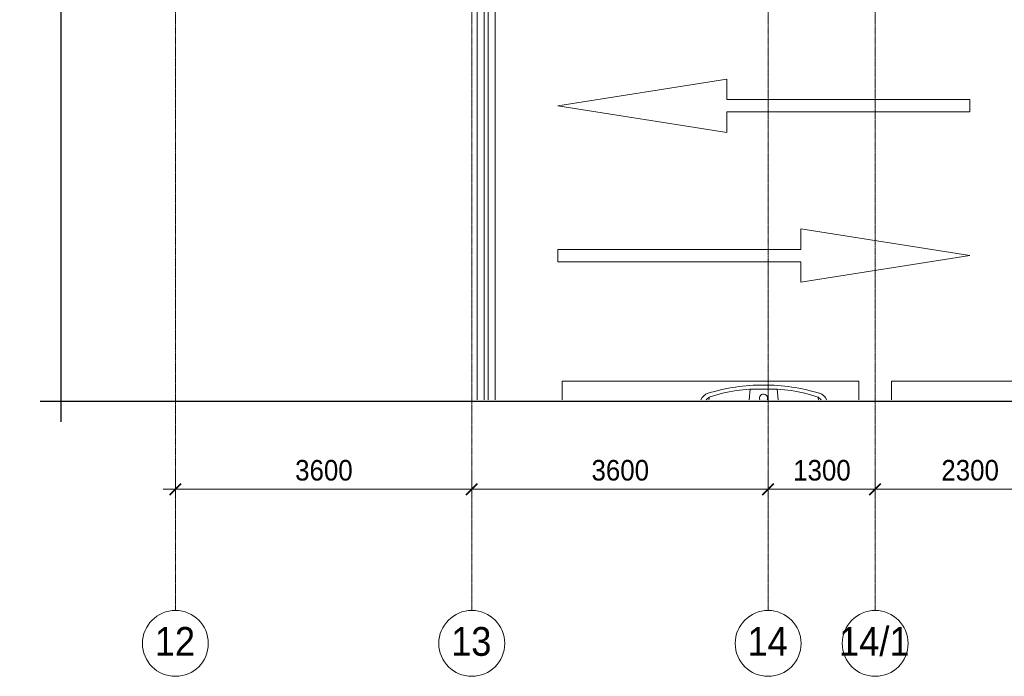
# Model space of a CAD drawing. Header units: millimetres. Extents: x 2030 to 88174, y 1212 to 86021.
# Tile 2 of 26: x 31093 to 43054, y 50962 to 58942. Entities that reach past the tile are written whole.
import ezdxf

# ---------------------------------------------------------------- set-up
doc = ezdxf.new("R2010")
doc.units = ezdxf.units.MM
doc.linetypes.add('Линия сетки', pattern=[25, 20, -2.5, 0, -2.5])
for name, color, linetype, lineweight in [('Обобщенные модели', 7, 'Continuous', 18), ('Оси', 7, 'Continuous', 9), ('Парковка', 7, 'Continuous', 18), ('Размеры', 7, 'Continuous', 9), ('Размеры-100', 7, 'Continuous', 9), ('Элементы узлов', 7, 'Continuous', 18)]:
    doc.layers.add(name, color=color, linetype=linetype, lineweight=lineweight)
doc.styles.add('Arial', font='arial.ttf', dxfattribs={"width": 0.9, "height": 250})
doc.styles.add('Arial_1', font='arial.ttf', dxfattribs={"width": 0.9, "height": 350})
doc.dimstyles.new('Основной_2_5_мм', dxfattribs={"dimscale": 304.8, "dimtxt": 255.06485, "dimasz": 0.463911, "dimexe": 0.492126, "dimexo": 0.492126, "dimgap": 0.098425, "dimtad": 1, "dimdec": 0, "dimdsep": 46, "dimtxsty": 'Arial', "dimblk1": 'OBLIQUE', "dimblk2": 'OBLIQUE', "dimsah": 1, "dimcen": 0.09, "dimdle": 0.492126, "dimazin": 2, "dimtfac": 1, "dimtdec": 4, "dimtix": 1, "dimtmove": 0, "dimatfit": 3, "dimfxl": 1, "dimtvp": 1, "dimtolj": 1, "dimtzin": 0, "dimlwd": 20, "dimlwe": 20, "dimarcsym": 2})

# ---------------------------------------------------------------- blocks, each defined once
blk = doc.blocks.new('CP_ДШ_Hanytex_TopJoint 24C - CP_ДШ_Hanytex_TopJoint 24C-3950283-МКСС_LB01_-7_650__Кабельные конструкции_Короба_2')
at = {"layer": 'Обобщенные модели', "color": 253, "true_color": 0xaaaaaa}
for p, q in [((0, -110), (0, 110)), ((4928, 110), (0, 110)), ((4928, 25), (0, 25)), ((0, 25), (0, -25)), ((0, -25), (4928, -25)), ((4928, -110), (0, -110))]:
    blk.add_line(p, q, dxfattribs=at)
blk = doc.blocks.new('180_ДефШов_ОснЛиния_ - Покрытие_Дефшов_Прямой-3818518-МКСС_LB01_-7_650__Кабельные конструкции_Короба_2')
at = {"layer": 'Обобщенные модели', "color": 253, "true_color": 0xaaaaaa}
blk.add_line((0, 0), (5778, 0), dxfattribs=at)
blk = doc.blocks.new('199_Парковочные места 3 класса и МГН - МГН-V2-МКСС_LB01_-7_650__Кабельные конструкции_Короба_2')
at = {"layer": 'Парковка', "color": 253, "true_color": 0xaaaaaa}
for p, q in [((0, 228), (0, 0)), ((3600, 0), (3600, 228)), ((0, 0), (3600, 0))]:
    blk.add_line(p, q, dxfattribs=at)
at = {"layer": 'Элементы узлов', "color": 253, "true_color": 0xaaaaaa}
for p, q in [((976, 228), (990, 99)), ((1331, 228), (1318, 99))]:
    blk.add_line(p, q, dxfattribs=at)
for centre, radius, start, end in [((517, 279), 137, 201.9822, 253.1284), ((517, 279), 137, 201.8977, 253.1284), ((610, 376), 215, 223.3933, 236.8444), ((1154, 2377), 2329, 253.1284, 269.9999), ((1154, 2377), 2329, 253.1284, 269.9999), ((8258, 1141), 7822, 186.7004, 186.9391), ((1078, 1869), 1772, 250.7131, 272.4464), ((1156, 208), 49.6, 155.6125, 180), ((1156, 208), 49.6, 180, 24.7274), ((1229, 1869), 1772, 267.5536, 289.2869), ((1154, 2377), 2329, 270.0001, 286.8716), ((1154, 2377), 2329, 270.0001, 286.8716), ((1697, 376), 215, 303.1556, 316.6067), ((-5950, 1141), 7822, 353.0609, 353.2996), ((1790, 279), 137, 286.8716, 338.0178), ((1790, 279), 137, 286.8716, 338.1023)]:
    blk.add_arc(centre, radius, start, end, dxfattribs=at)
blk = doc.blocks.new('199_Паркинг_Дорожная разметка - Стрелка_Прямое_Движение-4798525-МКСС_LB01_-7_650__Кабельные конструкции_Короба_2')
at = {"layer": 'Парковка', "color": 253, "true_color": 0xaaaaaa}
for p, q in [((0, 2504), (-324, 450)), ((324, 450), (0, 2504)), ((-324, 450), (-75, 450)), ((-75, 450), (-75, -2500)), ((75, -2500), (75, 450)), ((75, 450), (324, 450)), ((-75, -2500), (75, -2500))]:
    blk.add_line(p, q, dxfattribs=at)
blk = doc.blocks.new('135_SLK_GD_AR_rvt-1-МКСС_LB01_-7_650__Кабельные конструкции_Короба_2')
at = {"layer": 'Обобщенные модели', "color": 253, "lineweight": 18, "true_color": 0xaaaaaa}
for name, p, rotation in [('180_ДефШов_ОснЛиния_ - Покрытие_Дефшов_Прямой-3818518-МКСС_LB01_-7_650__Кабельные конструкции_Короба_2', (57750, 60099), 270), ('CP_ДШ_Hanytex_TopJoint 24C - CP_ДШ_Hanytex_TopJoint 24C-3950283-МКСС_LB01_-7_650__Кабельные конструкции_Короба_2', (57725, 59250), 270.0000000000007)]:
    blk.add_blockref(name, p, dxfattribs=dict(at, rotation=rotation))
at = {"layer": 'Парковка', "color": 253, "lineweight": 18, "true_color": 0xaaaaaa}
for name, p, rotation in [('199_Паркинг_Дорожная разметка - Стрелка_Прямое_Движение-4798525-МКСС_LB01_-7_650__Кабельные конструкции_Короба_2', (61100, 57895), 89.9999999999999), ('199_Паркинг_Дорожная разметка - Стрелка_Прямое_Движение-4798525-МКСС_LB01_-7_650__Кабельные конструкции_Короба_2', (61096, 56075), 269.9999999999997), ('199_Парковочные места 3 класса и МГН - МГН-V2-МКСС_LB01_-7_650__Кабельные конструкции_Короба_2', (62250, 54550), 180), ('199_Парковочные места 3 класса и МГН - МГН-V2-МКСС_LB01_-7_650__Кабельные конструкции_Короба_2', (66250, 54550), 180)]:
    blk.add_blockref(name, p, dxfattribs=dict(at, rotation=rotation))
blk = doc.blocks.new('Ось сетки - Круг_Ø8 мм-6577-МКСС_LB01_-7_650__Кабельные конструкции_Короба_2')
at = {"layer": 'Оси', "lineweight": 20}
for start, end in [(360, 180), (180, 360)]:
    blk.add_arc((0, 0), 4, start, end, dxfattribs=at)
blk = doc.blocks.new('DIMBLOCK1-МКСС_LB01_-7_650__Кабельные конструкции_Короба_2')
at = {"layer": 'Размеры-100', "lineweight": 20, "transparency": 16777216}
for p, q in [((32985, 53236), (32985, 53386)), ((36585, 53236), (36585, 53386)), ((32835, 53236), (36585, 53236)), ((32985, 53236), (32985, 53186)), ((36585, 53236), (36585, 53186))]:
    blk.add_line(p, q, dxfattribs=at)
at = {"layer": 'Размеры-100', "lineweight": 40, "transparency": 16777216}
for p, q in [((32985, 53236), (32914, 53165)), ((32985, 53236), (33055, 53307)), ((36585, 53236), (36514, 53165)), ((36585, 53236), (36655, 53307))]:
    blk.add_line(p, q, dxfattribs=at)
at = {"layer": 'Размеры-100', "color": 0, "lineweight": 20, "transparency": 16777216, "insert": (34439, 53591), "char_height": 250, "width": 828.76, "attachment_point": 1, "line_spacing_factor": 0.941778, "style": 'Arial'}
blk.add_mtext('3600', dxfattribs=at)
blk = doc.blocks.new('_Oblique')
at = {"color": 0, "linetype": 'ByBlock', "lineweight": -2}
blk.add_line((-0.5, -0.5), (0.5, 0.5), dxfattribs=at)
blk = doc.blocks.new('DIMBLOCK2-МКСС_LB01_-7_650__Кабельные конструкции_Короба_2')
at = {"layer": 'Размеры-100', "lineweight": 20, "transparency": 16777216}
for p, q in [((36585, 53236), (36585, 53386)), ((40185, 53236), (40185, 53386)), ((36585, 53236), (40185, 53236)), ((36585, 53236), (36585, 53186)), ((40185, 53236), (40185, 53186))]:
    blk.add_line(p, q, dxfattribs=at)
at = {"layer": 'Размеры-100', "lineweight": 40, "transparency": 16777216}
for p, q in [((36585, 53236), (36514, 53165)), ((36585, 53236), (36655, 53307)), ((40185, 53236), (40114, 53165)), ((40185, 53236), (40255, 53307))]:
    blk.add_line(p, q, dxfattribs=at)
at = {"layer": 'Размеры-100', "color": 0, "lineweight": 20, "transparency": 16777216, "insert": (38039, 53591), "char_height": 250, "width": 828.76, "attachment_point": 1, "line_spacing_factor": 0.941778, "style": 'Arial'}
blk.add_mtext('3600', dxfattribs=at)
blk = doc.blocks.new('DIMBLOCK3-МКСС_LB01_-7_650__Кабельные конструкции_Короба_2')
at = {"layer": 'Размеры-100', "lineweight": 20, "transparency": 16777216}
for p, q in [((40185, 53236), (40185, 53386)), ((41485, 53236), (41485, 53386)), ((40185, 53236), (41485, 53236)), ((40185, 53236), (40185, 53186)), ((41485, 53236), (41485, 53186))]:
    blk.add_line(p, q, dxfattribs=at)
at = {"layer": 'Размеры-100', "lineweight": 40, "transparency": 16777216}
for p, q in [((40185, 53236), (40114, 53165)), ((40185, 53236), (40255, 53307)), ((41485, 53236), (41414, 53165)), ((41485, 53236), (41555, 53307))]:
    blk.add_line(p, q, dxfattribs=at)
at = {"layer": 'Размеры-100', "color": 0, "lineweight": 20, "transparency": 16777216, "insert": (40489, 53591), "char_height": 250, "width": 828.76, "attachment_point": 1, "line_spacing_factor": 0.941778, "style": 'Arial'}
blk.add_mtext('1300', dxfattribs=at)
blk = doc.blocks.new('DIMBLOCK4-МКСС_LB01_-7_650__Кабельные конструкции_Короба_2')
at = {"layer": 'Размеры-100', "lineweight": 20, "transparency": 16777216}
for p, q in [((41485, 53236), (41485, 53386)), ((43785, 53236), (43785, 53386)), ((41485, 53236), (43785, 53236)), ((41485, 53236), (41485, 53186)), ((43785, 53236), (43785, 53186))]:
    blk.add_line(p, q, dxfattribs=at)
at = {"layer": 'Размеры-100', "lineweight": 40, "transparency": 16777216}
for p, q in [((41485, 53236), (41414, 53165)), ((41485, 53236), (41555, 53307)), ((43785, 53236), (43714, 53165)), ((43785, 53236), (43855, 53307))]:
    blk.add_line(p, q, dxfattribs=at)
at = {"layer": 'Размеры-100', "color": 0, "lineweight": 20, "transparency": 16777216, "insert": (42289, 53591), "char_height": 250, "width": 828.76, "attachment_point": 1, "line_spacing_factor": 0.941778, "style": 'Arial'}
blk.add_mtext('2300', dxfattribs=at)
blk = doc.blocks.new('*U117')
at = {"color": 0, "linetype": 'ByBlock', "lineweight": -2, "ltscale": 0.5}
for points in [[(0, 294.13), (0, 148.32), (5, 147.07), (-5, 144.57), (0, 143.32), (0, -2.5)], [(-2.5, 0), (132.83, 0), (134.08, 5), (136.58, -5), (137.83, 0), (273.15, 0)]]:
    blk.add_lwpolyline(points, dxfattribs=at)

msp = doc.modelspace()

# ---------------------------------------------------------------- linework, layer by layer
at = {"layer": 'Оси', "linetype": 'Линия сетки'}
for p, q in [((32984.576, 51761.77), (32984.576, 86020.794)), ((36584.576, 51761.77), (36584.576, 86020.794)), ((40184.576, 51761.77), (40184.576, 86020.794)), ((41484.576, 51761.77), (41484.576, 86020.794))]:
    msp.add_line(p, q, dxfattribs=at)

# ---------------------------------------------------------------- block references
at = {"xscale": 100, "yscale": 100, "zscale": 100}
msp.add_blockref('*U117', (31593.149, 54305.535), dxfattribs=at)
at = {"lineweight": 5}
msp.add_blockref('135_SLK_GD_AR_rvt-1-МКСС_LB01_-7_650__Кабельные конструкции_Короба_2', (-20965.424, 0), dxfattribs=at)
at = {"layer": 'Оси', "lineweight": 20, "xscale": 99.99999999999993, "yscale": 99.99999999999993, "zscale": 99.99999999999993}
for p in [(32984.576, 51361.77), (36584.576, 51361.77), (40184.576, 51361.77), (41484.576, 51361.77)]:
    msp.add_blockref('Ось сетки - Круг_Ø8 мм-6577-МКСС_LB01_-7_650__Кабельные конструкции_Короба_2', p, dxfattribs=at)

# ---------------------------------------------------------------- texts
at = {"layer": 'Оси', "char_height": 350, "attachment_point": 1, "style": 'Arial_1'}
for s, insert, width in [('12', (32733.995, 51560.72), 606.07575), ('13', (36333.995, 51560.72), 606.07575), ('14', (39933.995, 51560.72), 606.07575), ('14/1', (41046.345, 51560.72), 1060.63256)]:
    msp.add_mtext(s, dxfattribs=dict(at, insert=insert, width=width))

# ---------------------------------------------------------------- dimensions: what is measured, and where the dimension line sits
at = {"layer": 'Размеры', "lineweight": 20}
for base, p1, p2, override, picture, middle in [((36584.576, 53236.161), (32984.576, 53336.146), (36584.576, 53336.146), {"dimpost": '<>', "dimfxl": 3600}, 'DIMBLOCK1-МКСС_LB01_-7_650__Кабельные конструкции_Короба_2', (34784.576, 53393.89)), ((40184.576, 53236.161), (36584.576, 53336.146), (40184.576, 53336.146), {"dimpost": '<>', "dimfxl": 3600}, 'DIMBLOCK2-МКСС_LB01_-7_650__Кабельные конструкции_Короба_2', (38384.576, 53393.89)), ((41484.576, 53236.161), (40184.576, 53336.146), (41484.576, 53336.146), {"dimpost": '<>', "dimfxl": 1300}, 'DIMBLOCK3-МКСС_LB01_-7_650__Кабельные конструкции_Короба_2', (40834.576, 53393.89)), ((43784.576, 53236.161), (41484.576, 53336.146), (43784.576, 53336.146), {"dimpost": '<>', "dimfxl": 2300}, 'DIMBLOCK4-МКСС_LB01_-7_650__Кабельные конструкции_Короба_2', (42634.576, 53393.89))]:
    dim = msp.add_linear_dim(base=base, p1=p1, p2=p2, dimstyle='Основной_2_5_мм', override=override, dxfattribs=at)
    dim.commit()
    dim.dimension.update_dxf_attribs({"geometry": picture, "text_midpoint": middle})

doc.saveas('drawing.dxf')
